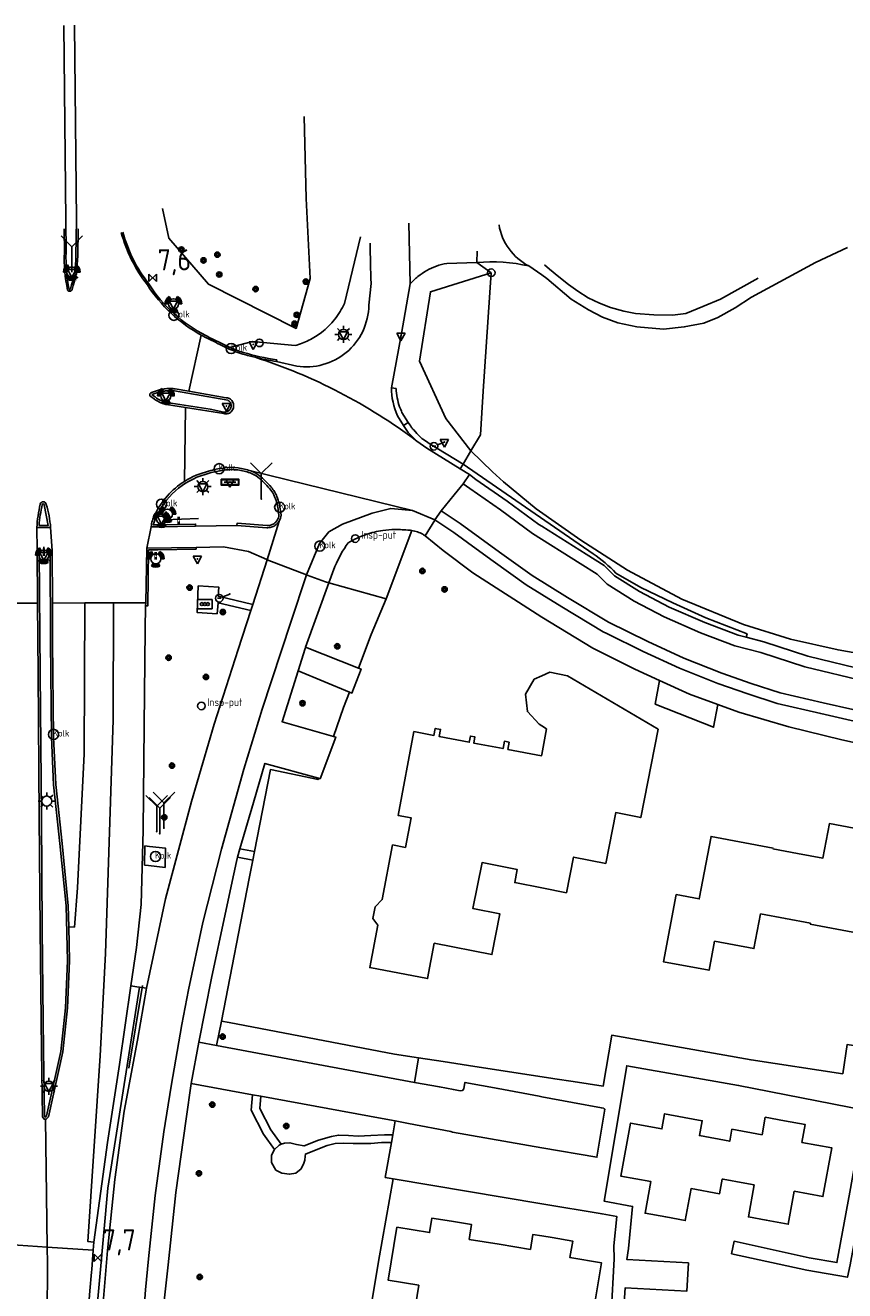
# Model space of a CAD drawing. Header units: metres. Extents: x 152644 to 153206, y 452871 to 453312.
# Tile 9 of 11: x 152939 to 153036, y 453153 to 453303. Entities that reach past the tile are written whole.
import ezdxf

# ---------------------------------------------------------------- set-up
doc = ezdxf.new("R2010")
doc.units = ezdxf.units.M
doc.header["$LTSCALE"] = 4
doc.linetypes.add('SCHRIKH', pattern=[100, 100, 0])
doc.layers.get('0').update_dxf_attribs({"linetype": 'CONTINUOUS'})
for name, color, linetype in [('G_BTD', 3, 'CONTINUOUS'), ('G_OTD', 32, 'CONTINUOUS'), ('G_OWG', 6, 'CONTINUOUS'), ('G_PND', 1, 'CONTINUOUS'), ('G_WGD', 7, 'CONTINUOUS'), ('G_WGI', 1, 'CONTINUOUS'), ('LSHDUP', 1, 'CONTINUOUS'), ('LVGO', 3, 'CONTINUOUS'), ('PPALHM', 10, 'CONTINUOUS'), ('PVGO', 102, 'CONTINUOUS')]:
    doc.layers.add(name, color=color, linetype=linetype)
for name, color, linetype, true_color in [('PBRD', 7, 'CONTINUOUS', 0xbd2877), ('PKST', 7, 'CONTINUOUS', 0xbd2877), ('PPAL', 7, 'CONTINUOUS', 0xbd2877), ('PPUT', 7, 'CONTINUOUS', 0xbd2877)]:
    doc.layers.add(name, color=color, linetype=linetype, true_color=true_color)
doc.styles.add('ISO', font='ISO')
doc.styles.get("Standard").update_dxf_attribs({"font": 'ISO'})
doc.linetypes.add('HAAG', pattern='A,0.25,-0.25,[151,BLOK.SHX,S=0.25,R=0,X=0,Y=0],-0.25,0.25', length=1)

# ---------------------------------------------------------------- blocks, each defined once
blk = doc.blocks.new('verkeersbord')
at = {"color": 0}
for p, q in [((0.5, 0.32), (-0.5, 0.32)), ((-0.5, 0.32), (0, -0.6)), ((0, -0.6), (0.5, 0.32))]:
    blk.add_line(p, q, dxfattribs=at)
blk = doc.blocks.new('verkeersbord-pl')
at = {"linetype": 'Continuous'}
blk.add_circle((0, 0), 0.03, dxfattribs=at)
blk = doc.blocks.new('verkeersteller')
at = {"color": 0}
blk.add_circle((0, 0), 0.45, dxfattribs=at)
blk = doc.blocks.new('aanduidingsbord')
at = {"color": 0}
for p, q in [((-0.81, -0.33), (0, 0)), ((-1.45, -0.5), (-1.01, -0.5))]:
    blk.add_line(p, q, dxfattribs=at)
blk.add_circle((-1.23, -0.5), 0.45, dxfattribs=at)
blk = doc.blocks.new('kolk')
at = {"color": 0}
blk.add_circle((0, 0), 0.6, dxfattribs=at)
at = {"color": 0, "linetype": 'Continuous', "style": 'ISO'}
blk.add_attdef('KOLK', (-0.04, -0.26), '', height=0.8, dxfattribs=at)
blk = doc.blocks.new('wegwijzer')
at = {"color": 0}
for q in [(-0.424, 1.424), (0.424, 1.424), (0, 0)]:
    blk.add_line((0, 1), q, dxfattribs=at)
blk = doc.blocks.new('plaatsnaam')
at = {"color": 0}
blk.add_line((-0.69, 0), (0.69, 0), dxfattribs=at)
for points in [[(-1.05, 0.35), (1.05, 0.35), (1.05, -0.35), (-1.05, -0.35)], [(-0.99, 0.29), (0.99, 0.29), (0.99, -0.29), (-0.99, -0.29)]]:
    blk.add_lwpolyline(points, close=True, dxfattribs=at)
blk = doc.blocks.new('lichtmast')
at = {"color": 0}
for p, q in [((-0.6, 0), (-1, 0)), ((-0.71, 0.71), (-0.42, 0.42)), ((0, 0.6), (0, 1)), ((0.42, 0.42), (0.71, 0.71)), ((0.6, 0), (1, 0)), ((-0.42, -0.42), (-0.71, -0.71)), ((0, -0.6), (0, -1)), ((0.42, -0.42), (0.71, -0.71))]:
    blk.add_line(p, q, dxfattribs=at)
blk.add_circle((0, 0), 0.6, dxfattribs=at)
blk = doc.blocks.new('boom')
at = {"color": 0}
for radius in [0.315, 0.225, 0.135]:
    blk.add_circle((0, 0), radius, dxfattribs=at)
blk = doc.blocks.new('klok')
at = {"color": 0}
blk.add_circle((0, 0), 0.45, dxfattribs=at)
at = {"style": 'ISO'}
blk.add_attdef('KLOK', (0.7, 0), '', height=0.9, dxfattribs=at)
blk = doc.blocks.new('drukknoppaal')
at = {"linetype": 'ByBlock', "lineweight": -2}
h = blk.add_hatch(color=0, dxfattribs=at)
h.dxf.hatch_style = 1
h.paths.add_polyline_path([(0.15, 0.8), (-0.15, 0.8), (-0.15, -0.1), (0, -0.1, -0.414214), (-0.1, 0, -1), (0.1, 0, -0.414214), (0, -0.1), (0.15, -0.1)])
h.paths.add_polyline_path([(-0.1, 0.3, -1), (0.1, 0.3, -1)], flags=16)
at = {"linetype": 'ByBlock', "lineweight": -2, "true_color": 0x681648}
h = blk.add_hatch(color=219, dxfattribs=at)
h.dxf.hatch_style = 1
h.paths.add_polyline_path([(0.1, 0, 1), (-0.1, 0, 1)])
at = {"color": 0, "linetype": 'ByBlock', "lineweight": -2}
blk.add_attdef('DRUKKNOPPAAL', (0.5, 0.35), '', height=0.5, dxfattribs=at)
blk = doc.blocks.new('verkeerslicht')
at = {"color": 0, "linetype": 'Continuous'}
for p, q in [((-1, 0), (-0.6, 0)), ((-0.3, 0.52), (-0.5, 0.86)), ((0.3, 0.52), (0.5, 0.86)), ((0.6, 0), (1, 0)), ((-0.3, -0.52), (-0.5, -0.86)), ((0.3, -0.52), (0.5, -0.86))]:
    blk.add_line(p, q, dxfattribs=at)
at = {"color": 0}
blk.add_circle((0, 0), 0.6, dxfattribs=at)
at = {"color": 0, "linetype": 'Continuous'}
for radius, start, end in [(0.996, 119.9985, 179.9935), (0.897, 119.9989, 179.9928), (0.797, 119.9994, 179.9919), (0.697, 120, 179.9907), (0.697, 0.0093, 60), (0.797, 0.0081, 60.0006), (0.897, 0.0072, 60.0011), (0.996, 0.0065, 60.0015), (0.996, 240.0015, 299.9985), (0.897, 240.0011, 299.9989), (0.797, 240.0006, 299.9994), (0.697, 240, 300)]:
    blk.add_arc((0, 0), radius, start, end, dxfattribs=at)
blk = doc.blocks.new('schk-vri')
at = {"color": 0}
for p, q in [((0.86, 0.56), (-0.86, 0.56)), ((-0.86, 0.56), (-0.86, -0.56)), ((0.86, -0.56), (0.86, 0.56)), ((-0.86, -0.56), (0.86, -0.56))]:
    blk.add_line(p, q, dxfattribs=at)
for centre in [(-0.36, 0), (0, 0), (0.36, 0)]:
    blk.add_circle(centre, 0.18, dxfattribs=at)
blk = doc.blocks.new('kilometerpaal')
at = {"color": 0}
for p, q in [((-0.44, 0.44), (0.44, -0.44)), ((-0.44, -0.44), (-0.44, 0.44)), ((0.44, 0.44), (-0.44, -0.44)), ((0.44, -0.44), (0.44, 0.44))]:
    blk.add_line(p, q, dxfattribs=at)
at = {"color": 0, "style": 'ISO'}
blk.add_attdef('KILOMETERPAAL', (0.59, 0.87), '', height=2.5, dxfattribs=at)

msp = doc.modelspace()

# ---------------------------------------------------------------- linework, layer by layer
at = {"layer": 'G_BTD', "linetype": 'Continuous', "transparency": 33554687}
for points in [[(152991.615, 453252.55), (152994.177, 453250.083), (152995.467, 453248.898), (152999.35, 453245.681), (153004.636, 453241.966), (153010.157, 453238.408), (153016.576, 453235), (153023.868, 453231.979), (153029.412, 453230.261), (153035.058, 453228.993), (153043.67, 453227.475), (153043.229, 453226.362), (153059.141, 453222.576), (153068.621, 453221.133), (153078.991, 453220.291), (153088.477, 453220.609), (153099.731, 453221.86), (153104.948, 453223.099), (153116.984, 453226.914)], [(152961.54, 453182.172), (152962.101, 453185.047)], [(152984.963, 453177.809), (152985.408, 453180.715)], [(152982.369, 453171.591), (152982.658, 453173.247)], [(152982.426, 453166.408), (152981.492, 453166.565), (152982.215, 453170.707)]]:
    msp.add_lwpolyline(points, dxfattribs=at)
at = {"layer": 'G_OTD', "linetype": 'Continuous', "transparency": 33554687}
for points in [[(152981.6, 453235.016), (152979.826, 453230.823), (152978.323, 453226.845)], [(153020.835, 453222.516), (153020.329, 453219.831), (153013.42, 453222.585), (153013.945, 453225.367)], [(152975.347, 453218.755), (152976.566, 453222.191), (152977.251, 453224.006)], [(152966.018, 453205.123), (152967.913, 453214.832), (152973.533, 453213.645), (152973.586, 453213.795)], [(153027.34, 453205.448), (153030.268, 453204.903), (153033.254, 453204.348), (153034.017, 453208.441), (153041.345, 453207.078), (153039.942, 453199.678), (153042.683, 453199.16), (153041.823, 453194.64), (153031.766, 453196.528), (153031.785, 453196.632), (153028.822, 453197.191), (153025.872, 453197.748), (153025.099, 453193.637), (153020.443, 453194.51), (153019.8, 453191.076), (153014.389, 453192.086), (153015.901, 453200.035), (153018.634, 453199.516), (153020.029, 453206.921), (153027.355, 453205.543), (153027.34, 453205.448)], [(152965.818, 453204.098), (152965.398, 453201.945), (152962.101, 453185.047)], [(152962.101, 453185.047), (152963.032, 453184.884), (152982.596, 453181.146), (152985.408, 453180.715)], [(152985.408, 453180.715), (152988.352, 453180.265), (152991.328, 453179.809), (153001.293, 453178.282), (153001.539, 453178.244), (153003.7, 453177.913), (153007.273, 453177.366), (153008.281, 453183.377), (153024.755, 453180.472), (153035.601, 453178.834), (153036.122, 453182.287), (153038.595, 453181.913), (153038.073, 453178.461), (153045.909, 453177.277), (153045.981, 453177.265), (153046.533, 453180.419)], [(153053.161, 453151.097), (153055.723, 453163.12), (153038.265, 453166.138), (153038.254, 453166.072), (153038.006, 453164.566), (153036.46, 453156.206), (153036.161, 453154.736), (153031.355, 453155.574), (153022.443, 453157.533), (153022.743, 453159.003), (153031.613, 453157.052), (153034.902, 453156.478), (153036.441, 453164.802), (153038.161, 453174.52), (153023.281, 453177.457), (153010.047, 453179.778), (153007.373, 453163.76), (153010.734, 453163.135), (153010.267, 453158.168), (153010.063, 453156.833), (153017.351, 453156.439), (153017.171, 453153.105), (153009.883, 453153.498), (153009.129, 453142.37)], [(153025.136, 453165.677), (153024.038, 453165.878), (153021.467, 453166.35), (153021.35, 453166.371), (153021.031, 453164.631), (153017.663, 453165.249), (153016.967, 453161.456), (153014.662, 453161.879), (153012.223, 453162.327), (153012.908, 453166.058), (153009.362, 453166.708), (153010.514, 453172.982), (153014.205, 453172.305), (153014.532, 453174.089), (153016.827, 453173.668), (153018.973, 453173.274), (153018.648, 453171.502), (153022.236, 453170.843), (153022.495, 453172.258), (153026.054, 453171.605), (153026.434, 453173.674), (153028.719, 453173.255), (153031.157, 453172.807), (153030.771, 453170.704), (153034.317, 453170.053), (153033.26, 453164.293), (153029.872, 453164.915), (153029.158, 453161.027), (153026.56, 453161.504), (153024.441, 453161.893), (153025.136, 453165.677)], [(152955.79, 453151.463), (152955.819, 453151.895), (152979.082, 453146.825), (152980.679, 453156.628), (152982.426, 453166.408)], [(153007.86, 453143.84), (153008.565, 453156.914), (153008.54, 453158.475), (153008.872, 453161.95), (153007.125, 453162.244), (153000, 453163.445), (152982.426, 453166.408)], [(152984.816, 453149.892), (152985.459, 453153.803), (152981.843, 453154.398), (152982.873, 453160.666), (152986.728, 453160.032), (152987.01, 453161.748), (152989.31, 453161.37), (152991.7, 453160.977), (152991.413, 453159.231)], [(152991.413, 453159.231), (152994.979, 453158.644), (152998.66, 453158.039), (152998.951, 453159.807), (153000, 453159.635), (153001.227, 453159.433), (153003.655, 453159.034), (153003.332, 453157.066), (153007.057, 453156.453), (153006.047, 453150.315)]]:
    msp.add_lwpolyline(points, dxfattribs=at)
at = {"layer": 'G_OWG', "linetype": 'Continuous', "transparency": 33554687}
for points in [[(152955.152, 453281.232), (152955.893, 453277.721), (152960.566, 453272.258), (152970.941, 453267.028), (152972.613, 453272.956), (152972.151, 453282.416), (152971.916, 453292.107)], [(152978.572, 453277.857), (152976.666, 453269.994)], [(152992.319, 453274.835), (152994.031, 453273.629)], [(152994.031, 453273.629), (152986.828, 453271.383), (152985.52, 453263.151), (152988.657, 453256.388), (152991.615, 453252.55)], [(152994.031, 453273.629), (152993.065, 453259.599), (152992.907, 453257.062)], [(152970.822, 453265.002), (152965.793, 453265.498), (152962.807, 453264.698)], [(152982.775, 453259.924), (152982.213, 453260.018)], [(152984.209, 453255.897), (152983.463, 453257.105)], [(152992.907, 453257.062), (152992.745, 453254.462), (152991.615, 453252.55)], [(152984.209, 453255.897), (152983.64, 453255.555)], [(152985.228, 453254.616), (152984.85, 453255.018)], [(152985.657, 453254.18), (152985.228, 453254.616)], [(152990.684, 453250.974), (152986.7, 453253.433)], [(152991.615, 453252.55), (152990.684, 453250.974)], [(152981.6, 453235.016), (152984.615, 453243.128)], [(152965.816, 453234.352), (152961.738, 453235.339), (152961.794, 453236.432), (152959.377, 453236.564), (152959.24, 453233.425), (152961.605, 453233.27), (152961.706, 453234.55), (152965.589, 453233.653)], [(152974.829, 453236.921), (152981.6, 453235.016)], [(152955.471, 453203.244), (152953.504, 453203.468), (152953.021, 453203.523), (152953.054, 453205.792), (152953.603, 453205.73), (152955.504, 453205.513), (152955.471, 453203.244)], [(152947.072, 453117.437), (152946.179, 453117.471), (152947.239, 453149.556), (152948.675, 453165.282), (152952.402, 453189.081)], [(152952.402, 453189.081), (152952.328, 453189.092), (152951.388, 453189.229)], [(152953.246, 453188.959), (152952.402, 453189.081)]]:
    msp.add_lwpolyline(points, dxfattribs=at)
for points in [[(152976.666, 453269.994, -0.0602081), (152975.517, 453268.119)], [(152975.517, 453268.119, -0.0607558), (152973.952, 453266.573)], [(152973.952, 453266.573, -0.0487424), (152972.463, 453265.636)], [(152972.463, 453265.636, -0.0487696), (152970.822, 453265.002)], [(152983.185, 453257.742, -0.0678435), (152982.775, 453259.924)], [(152983.463, 453257.105, -0.0096387), (152983.185, 453257.742)], [(152984.209, 453255.897, 0.01768), (152984.597, 453255.326)], [(152984.597, 453255.326, 0.0301877), (152984.85, 453255.018)], [(152985.657, 453254.18, 0.03867), (152986.021, 453253.872)], [(152986.021, 453253.872, 0.0250428), (152986.7, 453253.433)]]:
    msp.add_lwpolyline(points, format="xyb", dxfattribs=at)
at = {"layer": 'G_PND', "linetype": 'Continuous', "transparency": 33554687}
msp.add_lwpolyline([(152996.162, 453218.065), (152996.002, 453217.216), (152999.973, 453216.466), (153000, 453216.609), (153000.57, 453219.633), (153000, 453220.002), (152999.709, 453220.191), (152998.311, 453221.691), (152998.065, 453223.753), (152999.103, 453225.521), (153000, 453225.915), (153000.969, 453226.34), (153003.049, 453225.923), (153013.773, 453219.599), (153011.7, 453209.153), (153008.759, 453209.736), (153007.562, 453203.714), (153003.756, 453204.469), (153002.917, 453200.243), (153000, 453200.822), (152996.799, 453201.457), (152997.106, 453203.001), (152992.932, 453203.83), (152991.851, 453198.383), (152995.059, 453197.746), (152994.102, 453192.923), (152987.278, 453194.277), (152986.49, 453190.099), (152979.658, 453191.388), (152980.605, 453196.412), (152980.034, 453197.21), (152980.297, 453198.603), (152981.138, 453199.449), (152982.355, 453205.904), (152983.875, 453205.618), (152984.536, 453209.122), (152983.002, 453209.411), (152984.871, 453219.324), (152987.244, 453218.876), (152987.398, 453219.695), (152988.028, 453219.576), (152987.867, 453218.726), (152991.428, 453218.054), (152991.568, 453218.8), (152992.095, 453218.701), (152991.955, 453217.956), (152995.42, 453217.302), (152995.584, 453218.174), (152996.162, 453218.065)], dxfattribs=at)
at = {"layer": 'G_WGD', "linetype": 'Continuous', "transparency": 33554687}
for points in [[(152943.512, 453278.817), (152943.538, 453276.038)], [(152945.109, 453275.629), (152945.153, 453278.84)], [(152984.264, 453279.489), (152984.447, 453272.298)], [(152992.319, 453274.835), (152992.358, 453276.172)], [(152998.48, 453274.427), (153000, 453273.36), (153000.619, 453272.926), (153003.473, 453270.484), (153005.51, 453269.223), (153007.193, 453268.37), (153008.998, 453267.696), (153011.261, 453267.206), (153014.392, 453266.95), (153016.858, 453267.224), (153019.189, 453267.644), (153020.844, 453268.329), (153022.892, 453269.473), (153024.801, 453270.74), (153029.117, 453273.08), (153032.365, 453274.854), (153036.159, 453276.617)], [(152988.762, 453274.733), (152992.319, 453274.835)], [(153025.582, 453272.968), (153021.151, 453270.516), (153019.04, 453269.627), (153017.057, 453268.799), (153015.457, 453268.594), (153013.249, 453268.629), (153011.077, 453268.805), (153009.708, 453269.07), (153008.144, 453269.514), (153006.821, 453270.012), (153005.49, 453270.668), (153004.255, 453271.455), (153003.162, 453272.245), (153002.01, 453273.149), (153000.926, 453274.068), (153000.321, 453274.579)], [(152979.543, 453269.784), (152979.82, 453272.359)], [(152982.213, 453260.018), (152983.39, 453266.432), (152984.447, 453272.298)], [(152959.708, 453266.257), (152958.264, 453259.595)], [(152968.628, 453263.129), (152971.031, 453262.576)], [(152953.709, 453259.391), (152953.642, 453259.279)], [(152954.191, 453258.653), (152953.768, 453258.962)], [(152954.304, 453259.62), (152953.82, 453259.459)], [(152958.264, 453259.595), (152956.621, 453259.88)], [(152962.68, 453258.83), (152958.264, 453259.595)], [(152955.623, 453258.015), (152957.846, 453257.669)], [(152957.846, 453257.669), (152957.842, 453257.651), (152957.746, 453248.939)], [(152957.846, 453257.669), (152962.388, 453256.962)], [(152982.951, 453256.708), (152983.64, 453255.555)], [(152983.64, 453255.555), (152984.212, 453254.722), (152985.217, 453253.708)], [(152990.364, 453250.432), (152986.409, 453252.868), (152985.217, 453253.708)], [(152960.842, 453250.222), (152960.596, 453250.137)], [(152965.583, 453250.174), (152984.713, 453245.478)], [(152990.684, 453250.974), (152990.364, 453250.432)], [(152991.452, 453249.762), (152990.364, 453250.432)], [(152990.684, 453250.974), (153006.085, 453240.373)], [(152989.634, 453247.335), (152990.715, 453248.656)], [(152991.452, 453249.762), (152990.715, 453248.656)], [(153087.828, 453215.193), (153087.282, 453215.29), (153085.304, 453215.704), (153078.43, 453217), (153062.86, 453220.103), (153038.325, 453225.242), (153031.1, 453226.991), (153025.909, 453228.693), (153022.845, 453229.476), (153018.793, 453231.015), (153014.492, 453232.893), (153010.912, 453234.774), (153007.748, 453236.754), (153006.548, 453237.941), (153004.545, 453239.22), (152998.913, 453242.768), (152995.135, 453245.555), (152991.502, 453248.08), (152990.715, 453248.656)], [(152991.452, 453249.762), (152992.204, 453249.175), (152995.892, 453246.612), (152999.646, 453243.842), (153000, 453243.619), (153005.241, 453240.318), (153007.364, 453238.962), (153008.584, 453237.765)], [(152988.094, 453245.454), (152989.634, 453247.335)], [(152969.157, 453244.926), (152969.082, 453245.467)], [(152972.163, 453237.862), (152973.714, 453241.583), (152974.831, 453242.98), (152976.425, 453243.89), (152979.959, 453245.182), (152982.132, 453245.729), (152984.713, 453245.478)], [(152987.365, 453244.364), (152984.713, 453245.478)], [(152967.539, 453239.668), (152968.939, 453244.238)], [(152986.223, 453242.503), (152987.34, 453244.325)], [(152987.365, 453244.364), (152987.34, 453244.325)], [(152988.094, 453245.454), (152987.365, 453244.364)], [(153087.005, 453210.187), (153078.582, 453211.893), (153063.381, 453214.899), (153058.464, 453215.904), (153049.256, 453217.8), (153040.009, 453219.863), (153033.007, 453221.453), (153027.839, 453222.651), (153024.356, 453223.773), (153020.828, 453225.013), (153016.278, 453226.827), (153011.975, 453228.794), (153007.688, 453230.93), (153007.25, 453231.148), (153002.372, 453234.099), (153000, 453235.566), (152998.165, 453236.7), (152994.235, 453239.485), (152992.224, 453240.965), (152989.612, 453242.887), (152987.365, 453244.364)], [(153087.215, 453211.471), (153078.837, 453213.168), (153063.637, 453216.173), (153049.529, 453219.071), (153040.294, 453221.131), (153033.298, 453222.72), (153028.186, 453223.905), (153024.771, 453225.005), (153021.284, 453226.231), (153016.789, 453228.023), (153012.535, 453229.967), (153007.877, 453232.288), (153003.05, 453235.208), (152998.883, 453237.784), (152994.996, 453240.539), (152990.346, 453243.961), (152988.094, 453245.454)], [(152940.276, 453243.47), (152941.909, 453243.471)], [(152940.276, 453243.47), (152940.31, 453240.796)], [(152941.909, 453243.471), (152942.095, 453240.742)], [(152953.29, 453241.02), (152953.806, 453243.559)], [(152953.806, 453243.559), (152954.823, 453243.558), (152959.062, 453243.632)], [(152959.062, 453243.632), (152963.936, 453243.732)], [(152967.488, 453243.453), (152963.936, 453243.732)], [(153013.945, 453225.367), (153011.019, 453226.704), (153006.06, 453229.18), (153000, 453232.849), (152991.846, 453238.113), (152988.331, 453240.75), (152986.223, 453242.503)], [(152953.29, 453241.02), (152953.152, 453234.566)], [(152959.11, 453241.129), (152953.29, 453241.02)], [(152967.539, 453239.668), (152967.465, 453239.701), (152965.312, 453240.651), (152962.34, 453241.189), (152959.11, 453241.129)], [(152940.366, 453234.524), (152940.31, 453240.796)], [(152942.095, 453240.742), (152940.31, 453240.796)], [(152942.095, 453240.742), (152942.117, 453234.53)], [(152965.816, 453234.352), (152967.539, 453239.668)], [(152967.539, 453239.668), (152972.163, 453237.862)], [(152975.541, 453238.873), (152974.829, 453236.921)], [(153024.168, 453230.48), (153024.287, 453230.888), (153019.388, 453232.779), (153015.489, 453234.547), (153011.723, 453236.37), (153008.777, 453238.053)], [(152952.068, 453119.97), (152951.798, 453121.627), (152951.964, 453134.977), (152952.479, 453144.262), (152953.149, 453153.274), (152953.503, 453156.935), (152954.26, 453164.437), (152955.284, 453171.967), (152956.171, 453177.346), (152957.413, 453184.647), (152958.199, 453188.756), (152959.927, 453196.725), (152962.123, 453205.399), (152964.766, 453214.878), (152966.924, 453221.979), (152970.324, 453232.289), (152972.163, 453237.862)], [(152974.829, 453236.921), (152972.073, 453229.302)], [(152972.248, 453237.829), (152972.163, 453237.862)], [(152974.422, 453237.036), (152972.248, 453237.829)], [(152974.422, 453237.036), (152974.829, 453236.921)], [(153008.584, 453237.765), (153011.56, 453235.902), (153015.055, 453234.066), (153019.284, 453232.219), (153023.238, 453230.717), (153024.168, 453230.48)], [(152940.366, 453234.524), (152936.727, 453234.512)], [(152941.295, 453173.449), (152941.139, 453173.467), (152940.938, 453173.739), (152940.816, 453181.639), (152940.654, 453195.955), (152940.57, 453209.245), (152940.44, 453226.205), (152940.366, 453234.524)], [(152945.938, 453234.543), (152942.117, 453234.53)], [(152942.117, 453234.53), (152942.133, 453229.959), (152942.259, 453218.653), (152942.509, 453213.057), (152943.261, 453206.097), (152943.998, 453198.712), (152944.053, 453196.207)], [(152945.938, 453234.543), (152945.889, 453216.693), (152945.067, 453200.825), (152944.729, 453196.187), (152944.053, 453196.207)], [(152949.348, 453234.554), (152945.938, 453234.543)], [(152946.999, 453158.909), (152946.326, 453158.962), (152947.771, 453180.963), (152948.407, 453193.066), (152948.906, 453208.626), (152949.301, 453220.721), (152949.348, 453234.554)], [(152953.152, 453234.566), (152949.348, 453234.554)], [(152951.388, 453189.229), (152952.047, 453193.764), (152952.598, 453198.843), (152952.85, 453207.658), (152952.978, 453219.995), (152953.085, 453231.417), (152953.145, 453234.218)], [(152953.152, 453234.566), (152953.145, 453234.218)], [(152953.246, 453188.959), (152955.514, 453199.549), (152958.588, 453211.043), (152961.254, 453220.191), (152964.097, 453229.051), (152965.589, 453233.653)], [(152965.816, 453234.352), (152965.589, 453233.653)], [(152971.189, 453226.52), (152972.026, 453229.172), (152972.073, 453229.302)], [(152972.073, 453229.302), (152978.323, 453226.845)], [(153088.045, 453216.5), (153087.707, 453216.53), (153087.548, 453216.563), (153085.557, 453216.979), (153078.677, 453218.276), (153063.12, 453221.377), (153049.727, 453224.183), (153038.611, 453226.51), (153031.456, 453228.242), (153026.273, 453229.942), (153024.168, 453230.48)], [(152975.347, 453218.755), (152969.287, 453220.495), (152971.189, 453226.52)], [(152977.251, 453224.006), (152971.189, 453226.52)], [(152977.251, 453224.006), (152977.536, 453223.888), (152978.623, 453226.727), (152978.323, 453226.845)], [(153020.835, 453222.516), (153017.484, 453223.739), (153013.945, 453225.367)], [(153041.404, 453217.016), (153038.185, 453217.752), (153035.502, 453218.366), (153029.234, 453219.879), (153023.296, 453221.617), (153020.835, 453222.516)], [(152975.347, 453218.755), (152975.627, 453218.674), (152973.771, 453213.744), (152973.586, 453213.795)], [(152964.306, 453205.457), (152965.886, 453210.916), (152967.259, 453215.552), (152973.586, 453213.795)], [(152964.017, 453204.449), (152964.306, 453205.457)], [(152966.018, 453205.123), (152964.306, 453205.457)], [(152965.818, 453204.098), (152966.018, 453205.123)], [(152963.909, 453203.949), (152963.592, 453202.487)], [(152964.017, 453204.449), (152963.909, 453203.949)], [(152964.017, 453204.449), (152965.818, 453204.098)], [(152963.592, 453202.487), (152962.559, 453197.714), (152960.917, 453190.14), (152959.448, 453182.562)], [(152944.053, 453196.207), (152944.142, 453192.209), (152943.921, 453186.627), (152943.367, 453181.439), (152941.651, 453173.731), (152941.394, 453173.438), (152941.295, 453173.449)], [(152947.023, 453119.988), (152946.959, 453123.284), (152947.002, 453130.293), (152947.169, 453137.56), (152947.568, 453144.645), (152948.08, 453151.736), (152948.103, 453151.743), (152948.647, 453157.896), (152949.507, 453166.321), (152950.625, 453174.389), (152952.202, 453182.805), (152953.246, 453188.959)], [(152951.388, 453189.229), (152950.036, 453179.924), (152948.64, 453170.703), (152946.999, 453158.909)], [(152959.448, 453182.562), (152958.537, 453177.669)], [(152961.54, 453182.172), (152959.448, 453182.562)], [(152984.963, 453177.809), (152961.54, 453182.172)], [(152955.301, 453151.592), (152955.798, 453156.231), (152956.719, 453164.769), (152957.938, 453173.5), (152958.537, 453177.669)], [(152958.537, 453177.669), (152965.781, 453176.343)], [(152982.658, 453173.247), (152984.256, 453172.947), (152989.258, 453172.008), (152989.434, 453171.906), (153000, 453170.077), (153006.522, 453168.948), (153007.455, 453174.626), (153007.379, 453174.69), (153007.313, 453174.745), (153007.054, 453174.793), (153003.632, 453175.43), (153000, 453176.107), (152999.689, 453176.165), (152994.836, 453177.069), (152990.903, 453177.802), (152990.77, 453177.025), (152990.636, 453176.863), (152990.346, 453176.819), (152989.55, 453176.954), (152987.892, 453177.263), (152984.963, 453177.809)], [(152965.781, 453176.343), (152965.618, 453174.516), (152967.095, 453171.676), (152968.389, 453169.859)], [(152966.769, 453176.162), (152965.781, 453176.343)], [(152969.18, 453170.477), (152967.95, 453172.199), (152966.64, 453174.718), (152966.769, 453176.162)], [(152982.658, 453173.247), (152981.135, 453173.533), (152966.769, 453176.162)], [(152941.295, 453173.449), (152941.367, 453167.497), (152941.502, 453158.3)], [(152968.389, 453169.859), (152968.044, 453169.212), (152968.037, 453168.344), (152968.535, 453167.436), (152969.248, 453167.057), (152970.163, 453166.932), (152970.904, 453167.07), (152971.544, 453167.59), (152971.842, 453168.233), (152971.961, 453168.601), (152972.028, 453169.064), (152972.047, 453169.328), (152973.503, 453169.92), (152974.618, 453170.322), (152975.551, 453170.563), (152976.562, 453170.618), (152977.676, 453170.586), (152978.702, 453170.562), (152979.768, 453170.586), (152981.046, 453170.692), (152982.215, 453170.707)], [(152969.18, 453170.477), (152969.563, 453170.619), (152970.215, 453170.664), (152970.993, 453170.465), (152971.881, 453170.281), (152973.586, 453170.986), (152975.111, 453171.417), (152975.941, 453171.57), (152977.125, 453171.523), (152978.277, 453171.445), (152979.766, 453171.533), (152981.382, 453171.591), (152982.369, 453171.591)], [(152982.369, 453171.591), (152982.215, 453170.707)], [(152969.18, 453170.477), (152968.956, 453170.393), (152968.389, 453169.859)], [(152941.502, 453158.3), (152936.926, 453158.602)], [(152946.999, 453158.909), (152946.931, 453157.942)], [(152941.502, 453158.3), (152941.53, 453156.399), (152941.407, 453137.253), (152941.423, 453131.648), (152941.177, 453105.703), (152940.807, 453087.841), (152940.333, 453083.17), (152939.625, 453076.187)], [(152946.931, 453157.942), (152941.502, 453158.3)], [(152946.931, 453157.942), (152946.77, 453155.67), (152946.747, 453155.344), (152946.556, 453153.133), (152946.377, 453151.056), (152946.495, 453151.035), (152946.379, 453150.277), (152946.155, 453146.271), (152945.709, 453137.348), (152945.544, 453129.866), (152945.51, 453128.311), (152945.494, 453127.498), (152945.332, 453119.354), (152945.072, 453107.377), (152945.059, 453106.693), (152945.013, 453104.315), (152944.899, 453098.34), (152944.838, 453095.625), (152944.696, 453089.316), (152944.499, 453084.578), (152944.409, 453082.411), (152944.464, 453082.402), (152944.459, 453082.322)]]:
    msp.add_lwpolyline(points, dxfattribs=at)
for points in [[(152994.944, 453279.311, 0.2399163), (152998.48, 453274.427)], [(152950.267, 453278.386, 0.1021096), (152953.349, 453272.2)], [(152979.82, 453272.359, -0.0075365), (152979.706, 453277.133)], [(152943.538, 453276.038, 0.0627783), (152943.917, 453271.563)], [(152944.442, 453271.641, 0.0724537), (152945.109, 453275.629)], [(152986.394, 453273.884, -0.0425483), (152987.542, 453274.409)], [(152987.542, 453274.409, -0.0426616), (152988.762, 453274.733)], [(152992.319, 453274.835, -0.076285), (152998.48, 453274.427)], [(152984.447, 453272.298, -0.0426366), (152985.353, 453273.174)], [(152985.353, 453273.174, -0.0418156), (152986.394, 453273.884)], [(152943.917, 453271.563, 0.6131018), (152944.442, 453271.641)], [(152953.349, 453272.2, 0.1245103), (152959.708, 453266.257)], [(152978.82, 453266.685, 0.1087717), (152979.543, 453269.784)], [(152976.859, 453264.178, 0.1087899), (152978.82, 453266.685)], [(152959.708, 453266.257, 0.007005), (152960.16, 453266.016)], [(152960.16, 453266.016, 0.007028), (152962.155, 453265.026)], [(152962.807, 453264.698, -0.0147028), (152962.155, 453265.026)], [(152962.807, 453264.698, 0.0379215), (152964.649, 453264.002)], [(152964.649, 453264.002, 0.0129083), (152966.101, 453263.617)], [(152966.101, 453263.617, -0.0840869), (152985.217, 453253.708)], [(152966.101, 453263.617, 0.0219697), (152968.628, 453263.129)], [(152974.116, 453262.753, 0.1054879), (152976.859, 453264.178)], [(152974.116, 453262.753, -0.1060012), (152971.031, 453262.576)], [(152953.642, 453259.279, 0.1712285), (152953.649, 453259.098)], [(152953.649, 453259.098, 0.1686622), (152953.768, 453258.962)], [(152953.82, 453259.459, 0.1278263), (152953.709, 453259.391)], [(152954.773, 453259.767, 0.0154159), (152954.304, 453259.62)], [(152955.063, 453259.83, 0.0310666), (152954.773, 453259.767)], [(152955.458, 453259.888, 0.0053203), (152955.063, 453259.83)], [(152955.832, 453259.935, 0.0078967), (152955.458, 453259.888)], [(152956.12, 453259.941, 0.0485901), (152955.832, 453259.935)], [(152956.621, 453259.88, 0.0258086), (152956.12, 453259.941)], [(152982.213, 453260.018, 0.1063135), (152982.951, 453256.708)], [(152954.191, 453258.653, 0.0188026), (152954.519, 453258.455)], [(152954.519, 453258.455, 0.0210527), (152954.861, 453258.284)], [(152954.861, 453258.284, 0.0188342), (152955.236, 453258.133)], [(152955.236, 453258.133, 0.0210761), (152955.623, 453258.015)], [(152963.167, 453258.656, 0.1315037), (152962.68, 453258.83)], [(152963.476, 453258.275, 0.1391278), (152963.167, 453258.656)], [(152963.352, 453257.273, 0.1313798), (152963.549, 453257.756)], [(152963.549, 453257.756, 0.1327608), (152963.476, 453258.275)], [(152962.388, 453256.962, 0.1446801), (152962.934, 453256.977)], [(152962.934, 453256.977, 0.1538768), (152963.352, 453257.273)], [(152960.596, 453250.137, 0.0820599), (152957.746, 453248.939)], [(152962.556, 453250.535, 0.0332134), (152960.842, 453250.222)], [(152964.074, 453250.531, 0.0579706), (152962.556, 453250.535)], [(152965.583, 453250.174, 0.0564609), (152964.074, 453250.531)], [(152966.567, 453249.625, 0.0826665), (152965.583, 453250.174)], [(152957.746, 453248.939, 0.1423673), (152954.247, 453244.995)], [(152968.002, 453248.249, 0.0458933), (152966.567, 453249.625)], [(152968.673, 453247.136, 0.0852464), (152968.002, 453248.249)], [(152969.082, 453245.467, 0.0642181), (152968.673, 453247.136)], [(152940.68, 453246.242, 0.0403874), (152940.276, 453243.47)], [(152941.384, 453246.214, 0.8324259), (152940.68, 453246.242)], [(152941.384, 453246.214, -0.0521078), (152941.909, 453243.471)], [(152954.247, 453244.995, 0.1080167), (152953.806, 453243.559)], [(152968.44, 453243.715, 0.1134864), (152968.939, 453244.238)], [(152968.939, 453244.238, 0.1139102), (152969.157, 453244.926)], [(152967.488, 453243.453, 0.0805933), (152967.985, 453243.509)], [(152967.985, 453243.509, 0.0780487), (152968.44, 453243.715)], [(152979.23, 453242.646, 0.0437405), (152977.106, 453241.681)], [(152979.23, 453242.646, -0.0497604), (152981.2, 453243.126)], [(152982.621, 453243.232, 0.0323491), (152981.2, 453243.126)], [(152984.366, 453243.159, 0.0258147), (152982.621, 453243.232)], [(152984.615, 453243.128, 0.0123567), (152984.366, 453243.159)], [(152984.615, 453243.128, -0.0890645), (152985.94, 453242.668)], [(152986.223, 453242.503, 0.0125241), (152985.94, 453242.668)], [(152977.106, 453241.681, 0.0523613), (152975.541, 453238.873)], [(153008.777, 453238.053, 0.0518858), (153006.085, 453240.373)]]:
    msp.add_lwpolyline(points, format="xyb", dxfattribs=at)
at = {"layer": 'G_WGI', "linetype": 'Continuous', "transparency": 33554687}
for points in [[(152943.738, 453276.035), (152943.486, 453302.902)], [(152944.737, 453302.909), (152944.967, 453279.853), (152944.909, 453275.632)], [(152968.628, 453263.129), (152968.657, 453263.327)], [(152962.863, 453258.545), (152956.578, 453259.634), (152956.103, 453259.692)], [(152962.387, 453257.143), (152960.773, 453257.466), (152955.661, 453258.262)], [(152941.138, 453246.165), (152941.634, 453243.72), (152940.544, 453243.716)], [(152963.936, 453243.732), (152963.956, 453243.981), (152967.503, 453243.703)], [(152968.834, 453245.436), (152968.905, 453244.92)], [(152959.062, 453243.632), (152959.062, 453243.882), (152954.821, 453243.808), (152954.041, 453243.809)], [(152959.11, 453241.129), (152959.12, 453240.92), (152954.604, 453240.823), (152953.485, 453240.815), (152953.422, 453234.219), (152953.145, 453234.218)], [(152942.009, 453218.646), (152942.26, 453213.038), (152943.012, 453206.071), (152943.748, 453198.697), (152943.892, 453192.211), (152943.672, 453186.645), (152943.12, 453181.48), (152941.421, 453173.848), (152941.292, 453173.701), (152941.275, 453173.703), (152941.187, 453173.823), (152941.066, 453181.642), (152940.904, 453195.957), (152940.82, 453209.247), (152940.69, 453226.207), (152940.562, 453240.538), (152941.846, 453240.499), (152941.883, 453229.957), (152942.009, 453218.646)]]:
    msp.add_lwpolyline(points, dxfattribs=at)
for points in [[(152953.512, 453272.316, -0.1020288), (152950.462, 453278.431)], [(152943.738, 453276.035, 0.0621172), (152944.102, 453271.657)], [(152944.909, 453275.632, -0.0725697), (152944.252, 453271.704)], [(152944.252, 453271.704, -0.5130926), (152944.102, 453271.657)], [(152960.252, 453266.194, -0.1320183), (152953.512, 453272.316)], [(152962.246, 453265.204, -0.0072306), (152960.252, 453266.194)], [(152963.111, 453264.78, -0.0190259), (152962.246, 453265.204)], [(152964.706, 453264.194, -0.0336854), (152963.111, 453264.78)], [(152968.657, 453263.327, -0.0346184), (152964.706, 453264.194)], [(152953.896, 453259.221, -0.0159528), (152954.839, 453259.526)], [(152954.639, 453258.674, -0.0448677), (152953.896, 453259.221)], [(152954.839, 453259.526, -0.026209), (152955.102, 453259.583)], [(152955.102, 453259.583, -0.0050172), (152955.492, 453259.641)], [(152955.492, 453259.641, -0.0053512), (152955.86, 453259.687)], [(152955.86, 453259.687, -0.0453334), (152956.103, 453259.692)], [(152954.964, 453258.512, -0.0184729), (152954.639, 453258.674)], [(152955.32, 453258.369, -0.0208175), (152954.964, 453258.512)], [(152955.661, 453258.262, -0.0141862), (152955.32, 453258.369)], [(152962.863, 453258.545, -0.0409553), (152962.984, 453258.47)], [(152962.984, 453258.47, -0.1433919), (152963.207, 453258.17)], [(152963.245, 453257.774, -0.1265809), (152963.084, 453257.404)], [(152963.207, 453258.17, -0.1315565), (152963.245, 453257.774)], [(152962.783, 453257.183, -0.1315023), (152962.387, 453257.143)], [(152963.084, 453257.404, -0.1376348), (152962.783, 453257.183)], [(152960.667, 453249.897, -0.0049071), (152960.912, 453249.982)], [(152960.912, 453249.982, -0.0328913), (152962.584, 453250.287)], [(152962.584, 453250.287, -0.0575338), (152964.044, 453250.283)], [(152964.044, 453250.283, -0.0564886), (152965.498, 453249.939)], [(152954.53, 453245.008, -0.2236621), (152960.667, 453249.897)], [(152965.498, 453249.939, -0.0812929), (152966.412, 453249.429)], [(152966.412, 453249.429, -0.0462838), (152967.813, 453248.085)], [(152967.813, 453248.085, -0.0864649), (152968.439, 453247.045)], [(152968.439, 453247.045, -0.065434), (152968.834, 453245.436)], [(152940.924, 453246.186, 0.0364466), (152940.544, 453243.716)], [(152940.924, 453246.186, -0.8829324), (152941.138, 453246.165)], [(152954.041, 453243.809, -0.0342764), (152954.53, 453245.008)], [(152968.723, 453244.365, -0.1149428), (152968.303, 453243.924)], [(152968.905, 453244.92, -0.1120685), (152968.723, 453244.365)], [(152967.918, 453243.75, -0.079859), (152967.503, 453243.703)], [(152968.303, 453243.924, -0.0773778), (152967.918, 453243.75)]]:
    msp.add_lwpolyline(points, format="xyb", dxfattribs=at)
at = {"layer": 'LSHDUP', "linetype": 'SCHRIKH', "lineweight": -3, "transparency": 33554687}
msp.add_lwpolyline([(152955.379, 453244.379), (152959.388, 453244.529)], dxfattribs=at)
at = {"layer": 'LVGO', "linetype": 'HAAG', "transparency": 33554687}
msp.add_lwpolyline([(152952.766, 453189.286), (152951.153, 453179.502)], dxfattribs=at)

# ---------------------------------------------------------------- block references
at = {"layer": 'PBRD', "transparency": 33554687, "xscale": 3, "yscale": 3, "zscale": 3}
for p in [(152944.413, 453273.706), (152966.83, 453246.857), (152954.455, 453207.496), (152954.822, 453207.243), (152955.309, 453207.897)]:
    msp.add_blockref('wegwijzer', p, dxfattribs=at)
at = {"layer": 'PBRD', "transparency": 33554687}
for name, p in [('verkeersbord', (152944.413, 453273.706)), ('verkeersbord', (152956.433, 453269.94)), ('verkeersbord', (152976.541, 453266.324)), ('verkeersbord', (152983.338, 453266.157)), ('verkeersbord', (152965.88, 453265.137)), ('verkeersbord', (152955.542, 453259.059)), ('verkeersbord', (152962.702, 453257.846)), ('aanduidingsbord', (152988.477, 453253.585)), ('verkeersbord', (152988.477, 453253.585)), ('verkeersbord', (152959.902, 453248.311)), ('plaatsnaam', (152963.12, 453248.844)), ('verkeersbord', (152963.12, 453248.844)), ('verkeersbord', (152955.031, 453244.489)), ('verkeersbord', (152941.101, 453240.197)), ('verkeersbord', (152959.264, 453239.765)), ('aanduidingsbord', (152963.088, 453235.606)), ('verkeersbord', (152941.702, 453177.348))]:
    msp.add_blockref(name, p, dxfattribs=at)
at = {"layer": 'PKST', "transparency": 33554687}
msp.add_blockref('schk-vri', (152960.153, 453234.406), dxfattribs=at)
at = {"layer": 'PPAL', "transparency": 33554687}
for name, p in [('lichtmast', (152944.413, 453273.706)), ('verkeerslicht', (152944.413, 453273.706)), ('verkeersteller', (152994.031, 453273.629)), ('verkeerslicht', (152956.433, 453269.94)), ('lichtmast', (152976.541, 453266.324)), ('verkeersbord-pl', (152965.88, 453265.137)), ('verkeersteller', (152966.601, 453265.328)), ('verkeersbord-pl', (152983.338, 453266.157)), ('verkeerslicht', (152955.542, 453259.059)), ('verkeersbord-pl', (152962.702, 453257.846)), ('verkeersbord-pl', (152988.477, 453253.585)), ('lichtmast', (152959.902, 453248.311)), ('verkeersbord-pl', (152963.12, 453248.844)), ('verkeerslicht', (152955.715, 453245.062)), ('verkeersbord-pl', (152966.83, 453246.857)), ('verkeerslicht', (152955.031, 453244.489)), ('drukknoppaal', (152957.061, 453243.973)), ('lichtmast', (152941.101, 453240.197)), ('verkeerslicht', (152941.101, 453240.197)), ('drukknoppaal', (152941.101, 453240.197)), ('verkeerslicht', (152954.344, 453239.78)), ('drukknoppaal', (152954.344, 453239.78)), ('verkeersbord-pl', (152959.264, 453239.765)), ('verkeersbord-pl', (152963.088, 453235.606)), ('lichtmast', (152941.442, 453211.103)), ('verkeersbord-pl', (152954.455, 453207.496)), ('verkeersbord-pl', (152954.822, 453207.243)), ('verkeersbord-pl', (152955.309, 453207.897)), ('lichtmast', (152941.702, 453177.348))]:
    msp.add_blockref(name, p, dxfattribs=at)
at = {"layer": 'PPALHM', "transparency": 33554687}
for p, values in [((152953.974, 453273.037), {'KILOMETERPAAL': '7,6'}), ((152947.484, 453157.045), {'KILOMETERPAAL': '7,7'})]:
    msp.add_blockref('kilometerpaal', p, dxfattribs=at).add_auto_attribs(values)
at = {"layer": 'PPUT', "transparency": 33554687}
for name, p, values in [('kolk', (152956.492, 453268.587), {'KOLK': 'Kolk'}), ('kolk', (152963.271, 453264.652), {'KOLK': 'Kolk'}), ('kolk', (152961.841, 453250.437), {'KOLK': 'Kolk'}), ('kolk', (152955.03, 453246.233), {'KOLK': 'Kolk'}), ('kolk', (152969.007, 453245.87), {'KOLK': 'Kolk'}), ('klok', (152977.939, 453242.16), {'KLOK': 'Insp-put'}), ('kolk', (152973.75, 453241.281), {'KOLK': 'Kolk'}), ('klok', (152959.737, 453222.355), {'KLOK': 'Insp-put'}), ('kolk', (152942.246, 453218.991), {'KOLK': 'Kolk'}), ('kolk', (152954.31, 453204.54), {'KOLK': 'Kolk'})]:
    msp.add_blockref(name, p, dxfattribs=at).add_auto_attribs(values)
at = {"layer": 'PVGO', "transparency": 33554687}
for p in [(152957.373, 453276.373), (152961.639, 453275.765), (152959.994, 453275.083), (152961.858, 453273.415), (152972.091, 453272.573), (152966.153, 453271.699), (152971.022, 453268.647), (152970.755, 453267.588), (152985.876, 453238.342), (152958.346, 453236.358), (152988.501, 453236.154), (152962.279, 453233.473), (152975.815, 453229.418), (152955.864, 453228.069), (152960.274, 453225.789), (152971.703, 453222.681), (152956.264, 453215.294), (152955.35, 453209.162), (152962.254, 453183.223), (152961.029, 453175.173), (152969.778, 453172.636), (152959.454, 453167.037), (152959.541, 453154.788)]:
    msp.add_blockref('boom', p, dxfattribs=at)

doc.saveas('drawing.dxf')
